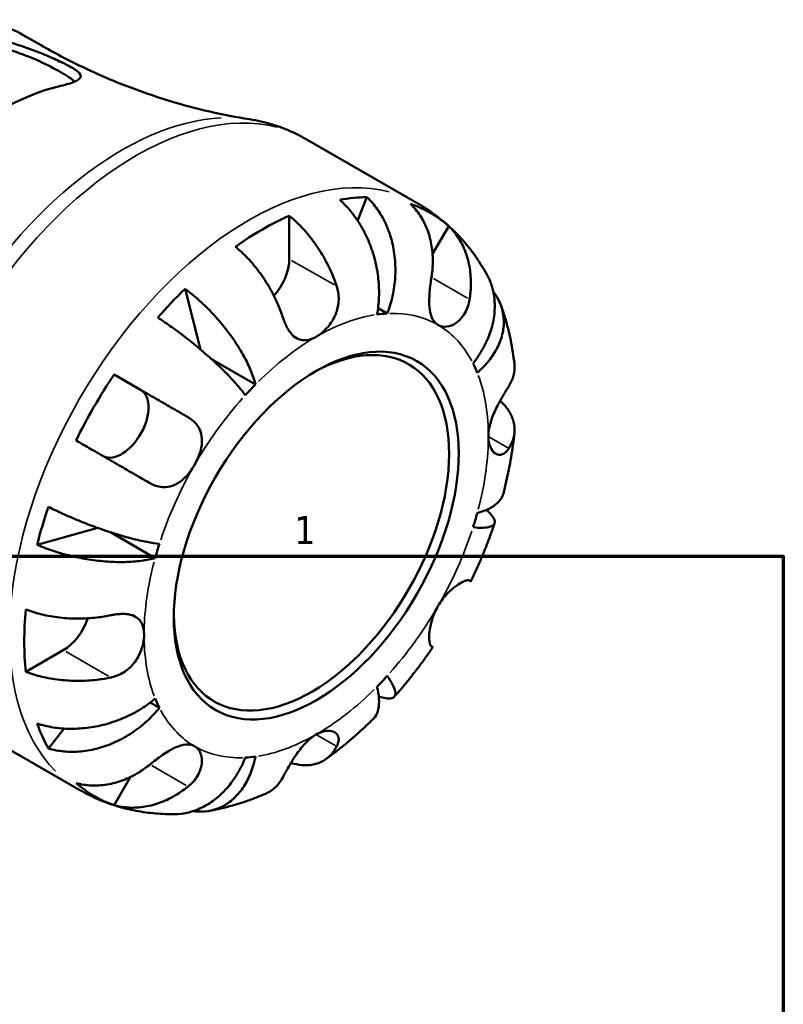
# Model space of a CAD drawing. Header units: inches. Extents: x 0.1 to 36.6, y 0.6 to 29.5.
# Tile 10 of 10: x 30.9 to 33.5, y 19.5 to 22.8. Entities that reach past the tile are written whole.
import ezdxf

# ---------------------------------------------------------------- set-up
doc = ezdxf.new("R2010")
doc.units = ezdxf.units.IN
doc.header["$MEASUREMENT"] = 0
for name, color, linetype, lineweight in [('Border (ANSI)', 7, 'Continuous', 70), ('Visible (ANSI)', 7, 'Continuous', 50), ('Visible Narrow (ANSI)', 7, 'Continuous', 35)]:
    doc.layers.add(name, color=color, linetype=linetype, lineweight=lineweight)
doc.styles.add('Note Text (ANSI)', font='tahoma.ttf')

# ---------------------------------------------------------------- blocks, each defined once
blk = doc.blocks.new('Borders Default Border')
at = {"layer": 'Border (ANSI)', "flags": 128}
blk.add_lwpolyline([(0.5, 1), (0.5, 21), (33.5, 21), (33.5, 1), (0.5, 1)], dxfattribs=at)
at = {"layer": 'Border (ANSI)', "color": 5, "true_color": 0x0000ff, "insert": (31.8537, 21.04), "char_height": 0.0945, "attachment_point": 7, "style": 'Note Text (ANSI)'}
blk.add_mtext('1', dxfattribs=at)

msp = doc.modelspace()

# ---------------------------------------------------------------- linework, layer by layer
at = {"layer": 'Visible (ANSI)'}
for p, q in [((30.9414, 22.755), (30.9991, 22.7218)), ((31.8914, 22.4053), (32.2698, 22.1874)), ((32.0982, 22.2086), (32.067, 22.1295)), ((31.8369, 22.1463), (31.8369, 22.0003)), ((32.3735, 22.1115), (32.3192, 22.0174)), ((31.4859, 21.8999), (31.5384, 21.6954)), ((32.1663, 21.8168), (32.1356, 21.8345)), ((31.7231, 21.578), (31.5754, 21.663)), ((31.2472, 21.6112), (31.3365, 21.5594)), ((31.1927, 21.0944), (30.9882, 21.0378)), ((31.3855, 20.9932), (31.2345, 21.0801)), ((31.0762, 20.6826), (30.9499, 20.6099)), ((31.3997, 20.4889), (31.3688, 20.5066)), ((30.7536, 20.4295), (31.132, 20.2116)), ((31.0794, 20.4187), (31.0261, 20.3518)), ((31.302, 20.2557), (31.2472, 20.1608))]:
    msp.add_line(p, q, dxfattribs=at)
for centre, major_axis, start_param, end_param in [((30.8637, 21.6816), (-0.5001, -0.8685), 3.633138, 4.216976), ((31.7462, 21.1734), (0.5657, 0.9823), 0.328863, 0.452668), ((31.7462, 21.1734), (0.5657, 0.9823), 6.167871, 6.394632), ((31.7462, 21.1734), (0.5657, 0.9823), 0.670084, 0.896845), ((31.7462, 21.9481), (-0.064, -0.1111), 1.2298, 2.354261), ((31.7462, 21.1734), (0.5657, 0.9823), 1.114261, 1.238066), ((31.9276, 21.0689), (0.4089, 0.7101), 0.35876, 0.422771), ((31.9115, 21.0782), (0.3271, 0.5681), 2.371437, 7.053341), ((31.9276, 21.0689), (0.4089, 0.7101), 5.856547, 5.920558), ((31.7462, 21.1734), (0.5657, 0.9823), 1.455482, 1.682243), ((31.2724, 21.4483), (0.064, 0.1111), 3.206033, 6.281252), ((31.9276, 21.0689), (-0.4089, -0.7101), 4.285751, 4.349762), ((31.7462, 21.1734), (0.5657, 0.9823), 1.899659, 2.023464), ((31.9276, 21.0689), (0.4089, 0.7101), 5.071149, 5.13516), ((31.9276, 21.0689), (-0.4089, -0.7101), 5.071149, 5.13516), ((31.7462, 21.1734), (0.5657, 0.9823), 2.24088, 2.467641), ((31.0762, 20.7875), (-0.064, -0.1111), 0.783464, 1.915229), ((31.9276, 21.0689), (0.4089, 0.7101), 4.285751, 4.349762), ((31.9276, 21.0689), (-0.4089, -0.7101), 5.856547, 5.920558), ((31.7462, 21.1734), (-0.5657, -0.9823), 5.82665, 5.950455), ((31.9276, 21.0689), (-0.4089, -0.7101), 0.35876, 0.422771), ((31.7462, 21.1734), (-0.5657, -0.9823), 6.167871, 6.394632)]:
    msp.add_ellipse(centre, major_axis=major_axis, ratio=0.578093, start_param=start_param, end_param=end_param, dxfattribs=at)
msp.add_ellipse((31.9276, 21.0689), major_axis=(0.3385, 0.5878), ratio=0.578093, dxfattribs=at)
for points, knots in [([(30.9414, 22.755), (30.8895, 22.7849), (30.8301, 22.8013), (30.7009, 22.8066), (30.6308, 22.7942), (30.4853, 22.7413), (30.4098, 22.6992), (30.263, 22.59), (30.1917, 22.5226), (30.0609, 22.37), (30.0013, 22.2848), (29.8994, 22.1051), (29.8571, 22.0106), (29.7939, 21.8213), (29.773, 21.7265), (29.7553, 21.5455), (29.7586, 21.4594), (29.7902, 21.305), (29.8184, 21.2366), (29.8904, 21.1372), (29.9294, 21.1014), (29.9743, 21.0756)], [5.499721, 5.499721, 5.499721, 5.499721, 5.792936, 5.792936, 6.101946, 6.101946, 6.42768, 6.42768, 6.755542, 6.755542, 7.0821, 7.0821, 7.408096, 7.408096, 7.734733, 7.734733, 8.062654, 8.062654, 8.387773, 8.387773, 8.641314, 8.641314, 8.641314, 8.641314]), ([(30.7431, 22.7423), (30.7501, 22.7438), (30.7575, 22.7449), (30.7876, 22.7476), (30.8127, 22.7463), (30.8696, 22.7373), (30.9019, 22.7289), (30.9588, 22.7103), (30.9835, 22.701), (31.0252, 22.6839), (31.0425, 22.6763), (31.0739, 22.6617), (31.0875, 22.655), (31.1133, 22.6407), (31.1235, 22.6338), (31.1365, 22.6199), (31.1366, 22.6134), (31.1239, 22.6016), (31.1121, 22.5962), (31.0867, 22.5884), (31.0777, 22.586), (31.0676, 22.5837)], [-2.044503, -2.044503, -2.044503, -2.044503, -1.965378, -1.965378, -1.738847, -1.738847, -1.480074, -1.480074, -1.279654, -1.279654, -1.12067, -1.12067, -0.957995, -0.957995, -0.744074, -0.744074, -0.472082, -0.472082, -0.221724, -0.221724, -0.107885, -0.107885, -0.107885, -0.107885]), ([(30.7431, 22.7197), (30.7644, 22.724), (30.791, 22.7246), (30.8489, 22.7174), (30.8801, 22.7098), (30.9367, 22.6915), (30.9662, 22.68), (31.0213, 22.6551), (31.047, 22.6418), (31.087, 22.6188), (31.1036, 22.6079), (31.115, 22.5982)], [0.888897, 0.888897, 0.888897, 0.888897, 1.129431, 1.129431, 1.369964, 1.369964, 1.591486, 1.591486, 1.813008, 1.813008, 2.021803, 2.021803, 2.021803, 2.021803]), ([(30.9991, 22.7218), (31.0454, 22.6951), (31.0928, 22.6702), (31.1884, 22.6244), (31.2367, 22.6035), (31.3331, 22.5659), (31.3813, 22.5492), (31.4763, 22.52), (31.5233, 22.5075), (31.6149, 22.4865), (31.6596, 22.478), (31.7028, 22.4712)], [5.4997209, 5.4997209, 5.4997209, 5.4997209, 5.5435092, 5.5435092, 5.5872975, 5.5872975, 5.6310858, 5.6310858, 5.6748742, 5.6748742, 5.7186625, 5.7186625, 5.7186625, 5.7186625]), ([(31.8914, 22.4053), (31.8798, 22.412), (31.8678, 22.4183), (31.8436, 22.4299), (31.8313, 22.4352), (31.8062, 22.445), (31.7936, 22.4494), (31.768, 22.4572), (31.755, 22.4607), (31.729, 22.4667), (31.7159, 22.4692), (31.7028, 22.4712)], [5.4997209, 5.4997209, 5.4997209, 5.4997209, 5.5435092, 5.5435092, 5.5872975, 5.5872975, 5.6310858, 5.6310858, 5.6748742, 5.6748742, 5.7186625, 5.7186625, 5.7186625, 5.7186625]), ([(32.1321, 21.8135), (32.1356, 21.8313), (32.1381, 21.8515), (32.1396, 21.893), (32.1387, 21.9143), (32.1345, 21.9533), (32.1308, 21.9746), (32.1202, 22.0165), (32.1133, 22.0372), (32.0985, 22.0736), (32.0892, 22.0928), (32.0681, 22.1289), (32.0563, 22.1457), (32.0334, 22.1738), (32.0204, 22.1876), (32.0066, 22.1997)], [3.631383, 3.631383, 3.631383, 3.631383, 3.783147, 3.783147, 3.93491, 3.93491, 4.086099, 4.086099, 4.237288, 4.237288, 4.388092, 4.388092, 4.538896, 4.538896, 4.685545, 4.685545, 4.685545, 4.685545]), ([(32.0982, 22.2086), (32.1112, 22.1964), (32.1231, 22.1825), (32.1433, 22.1542), (32.1532, 22.1371), (32.17, 22.1007), (32.1767, 22.0812), (32.1865, 22.0443), (32.1903, 22.0233), (32.1944, 21.9808), (32.1946, 21.9591), (32.1921, 21.9194), (32.1892, 21.8978), (32.1799, 21.8555), (32.1735, 21.8349), (32.1663, 21.8168)], [0.154497, 0.154497, 0.154497, 0.154497, 0.301146, 0.301146, 0.45195, 0.45195, 0.602754, 0.602754, 0.753943, 0.753943, 0.905132, 0.905132, 1.056895, 1.056895, 1.208659, 1.208659, 1.208659, 1.208659]), ([(32.3156, 21.9393), (32.318, 21.9542), (32.3195, 21.9698), (32.3204, 22.0058), (32.319, 22.0261), (32.3132, 22.0618), (32.3084, 22.0807), (32.2951, 22.1161), (32.2866, 22.1327), (32.2686, 22.1603), (32.2576, 22.1739), (32.2452, 22.1859)], [3.990271, 3.990271, 3.990271, 3.990271, 4.1043276, 4.1043276, 4.2560115, 4.2560115, 4.4068722, 4.4068722, 4.557733, 4.557733, 4.7039709, 4.7039709, 4.7039709, 4.7039709]), ([(32.5021, 21.9484), (32.4915, 21.9674), (32.4799, 21.9861), (32.4547, 22.0225), (32.4411, 22.0402), (32.4119, 22.0742), (32.3963, 22.0905), (32.3631, 22.1215), (32.3456, 22.1361), (32.3088, 22.1633), (32.2897, 22.1759), (32.2698, 22.1874)], [5.1653618, 5.1653618, 5.1653618, 5.1653618, 5.2322336, 5.2322336, 5.2991054, 5.2991054, 5.3659772, 5.3659772, 5.432849, 5.432849, 5.4997209, 5.4997209, 5.4997209, 5.4997209]), ([(31.8369, 22.1463), (31.8514, 22.1346), (31.8656, 22.1212), (31.891, 22.0943), (31.9046, 22.0782), (31.93, 22.044), (31.9417, 22.0258), (31.9615, 21.9914), (31.9714, 21.972), (31.9863, 21.9375), (31.9919, 21.9226), (31.9966, 21.9084)], [0.1545017, 0.1545017, 0.1545017, 0.1545017, 0.3007396, 0.3007396, 0.4516004, 0.4516004, 0.6024612, 0.6024612, 0.754145, 0.754145, 0.8682016, 0.8682016, 0.8682016, 0.8682016]), ([(32.3735, 22.1115), (32.3859, 22.0995), (32.3969, 22.0859), (32.4148, 22.0583), (32.4234, 22.0417), (32.4367, 22.0063), (32.4415, 21.9874), (32.4472, 21.9516), (32.4487, 21.9314), (32.4477, 21.8954), (32.4462, 21.8798), (32.4438, 21.8649)], [0.1545017, 0.1545017, 0.1545017, 0.1545017, 0.3007396, 0.3007396, 0.4516004, 0.4516004, 0.6024612, 0.6024612, 0.754145, 0.754145, 0.8682016, 0.8682016, 0.8682016, 0.8682016]), ([(31.8152, 21.8039), (31.8105, 21.8181), (31.8049, 21.8331), (31.79, 21.8675), (31.7802, 21.887), (31.7604, 21.9214), (31.7486, 21.9395), (31.7232, 21.9738), (31.7097, 21.9899), (31.6842, 22.0168), (31.67, 22.0301), (31.6555, 22.0419)], [3.990271, 3.990271, 3.990271, 3.990271, 4.1043276, 4.1043276, 4.2560115, 4.2560115, 4.4068722, 4.4068722, 4.557733, 4.557733, 4.7039709, 4.7039709, 4.7039709, 4.7039709]), ([(32.3373, 21.7785), (32.3325, 21.7813), (32.3283, 21.785), (32.3208, 21.7944), (32.3177, 21.8002), (32.3118, 21.816), (32.3098, 21.8266), (32.3078, 21.8498), (32.3078, 21.8621), (32.3089, 21.8839), (32.3096, 21.893), (32.3115, 21.9111), (32.3127, 21.9199), (32.3145, 21.9322), (32.315, 21.9358), (32.3156, 21.9393)], [0, 0, 0, 0, 0.0727176, 0.0727176, 0.1504294, 0.1504294, 0.2566741, 0.2566741, 0.3574985, 0.3574985, 0.4278256, 0.4278256, 0.4958936, 0.4958936, 0.523971, 0.523971, 0.523971, 0.523971]), ([(32.4555, 21.649), (32.4677, 21.6642), (32.4795, 21.6817), (32.4995, 21.7177), (32.5076, 21.7363), (32.5193, 21.7707), (32.5239, 21.7895), (32.5289, 21.8269), (32.5292, 21.8454), (32.5265, 21.8782), (32.5232, 21.8957), (32.5137, 21.925), (32.5082, 21.9373), (32.5021, 21.9484)], [3.6313834, 3.6313834, 3.6313834, 3.6313834, 3.7831468, 3.7831468, 3.9349102, 3.9349102, 4.0860993, 4.0860993, 4.2372883, 4.2372883, 4.3880921, 4.3880921, 4.5056183, 4.5056183, 4.5056183, 4.5056183]), ([(31.4859, 21.8999), (31.5012, 21.8886), (31.5165, 21.8761), (31.5446, 21.8511), (31.56, 21.8363), (31.5896, 21.8052), (31.6039, 21.7888), (31.6286, 21.758), (31.6414, 21.7408), (31.6648, 21.7062), (31.6753, 21.6888), (31.6926, 21.6573), (31.7008, 21.6403), (31.7144, 21.6075), (31.7196, 21.5917), (31.7231, 21.578)], [0.154497, 0.154497, 0.154497, 0.154497, 0.301146, 0.301146, 0.45195, 0.45195, 0.602754, 0.602754, 0.753943, 0.753943, 0.905132, 0.905132, 1.056895, 1.056895, 1.208659, 1.208659, 1.208659, 1.208659]), ([(31.9966, 21.9084), (31.9987, 21.902), (32.0003, 21.8955), (32.0025, 21.8826), (32.0031, 21.8763), (32.0034, 21.8619), (32.0029, 21.8539), (31.9994, 21.8319), (31.995, 21.8182), (31.9817, 21.7911), (31.9726, 21.7782), (31.9515, 21.7553), (31.9396, 21.7457), (31.9276, 21.7388)], [-0.5276534, -0.5276534, -0.5276534, -0.5276534, -0.474105, -0.474105, -0.4238883, -0.4238883, -0.3615587, -0.3615587, -0.2513717, -0.2513717, -0.1293356, -0.1293356, 0, 0, 0, 0]), ([(32.4438, 21.8649), (32.4432, 21.8608), (32.4424, 21.8567), (32.4394, 21.8444), (32.4367, 21.8365), (32.43, 21.8213), (32.4258, 21.814), (32.4144, 21.7983), (32.4066, 21.7908), (32.388, 21.7781), (32.3772, 21.774), (32.3559, 21.7716), (32.3458, 21.7736), (32.3373, 21.7785)], [-0.5247, -0.5247, -0.5247, -0.5247, -0.4918187, -0.4918187, -0.4242098, -0.4242098, -0.3529175, -0.3529175, -0.2525465, -0.2525465, -0.1292355, -0.1292355, 0, 0, 0, 0]), ([(32.5238, 21.8897), (32.5273, 21.8853), (32.5305, 21.8808), (32.5411, 21.8644), (32.5477, 21.8505), (32.5567, 21.8215), (32.5589, 21.8064), (32.5595, 21.7782), (32.5579, 21.7625), (32.5502, 21.7312), (32.5442, 21.7156), (32.5297, 21.6874), (32.52, 21.6722), (32.4969, 21.6433), (32.4833, 21.6295), (32.4697, 21.6175)], [0.2455671, 0.2455671, 0.2455671, 0.2455671, 0.3011464, 0.3011464, 0.4519501, 0.4519501, 0.6027539, 0.6027539, 0.7539429, 0.7539429, 0.905132, 0.905132, 1.0568954, 1.0568954, 1.2086588, 1.2086588, 1.2086588, 1.2086588]), ([(32.5947, 21.6474), (32.5932, 21.6607), (32.5914, 21.6739), (32.5873, 21.7004), (32.5849, 21.7135), (32.5796, 21.7398), (32.5767, 21.7529), (32.5701, 21.779), (32.5665, 21.792), (32.5586, 21.8178), (32.5544, 21.8307), (32.5497, 21.8434)], [4.8335561, 4.8335561, 4.8335561, 4.8335561, 4.8760735, 4.8760735, 4.9185909, 4.9185909, 4.9611082, 4.9611082, 5.0036256, 5.0036256, 5.046143, 5.046143, 5.046143, 5.046143]), ([(31.6889, 21.5418), (31.6817, 21.5517), (31.6725, 21.5634), (31.6513, 21.588), (31.6392, 21.601), (31.6153, 21.6255), (31.6012, 21.6392), (31.5713, 21.6669), (31.5555, 21.6809), (31.5256, 21.7062), (31.5088, 21.72), (31.4749, 21.7465), (31.4577, 21.7594), (31.4268, 21.7815), (31.4103, 21.7928), (31.3943, 21.8033)], [3.631383, 3.631383, 3.631383, 3.631383, 3.783147, 3.783147, 3.93491, 3.93491, 4.086099, 4.086099, 4.237288, 4.237288, 4.388092, 4.388092, 4.538896, 4.538896, 4.685545, 4.685545, 4.685545, 4.685545]), ([(31.9276, 21.7388), (31.919, 21.7339), (31.9105, 21.7304), (31.8929, 21.7262), (31.8839, 21.7261), (31.8673, 21.7301), (31.8597, 21.734), (31.8466, 21.7451), (31.841, 21.7516), (31.8326, 21.7643), (31.8295, 21.7697), (31.8242, 21.7806), (31.8218, 21.786), (31.818, 21.7957), (31.8166, 21.7998), (31.8152, 21.8039)], [0, 0, 0, 0, 0.092316, 0.092316, 0.1969275, 0.1969275, 0.2967982, 0.2967982, 0.3837033, 0.3837033, 0.4382012, 0.4382012, 0.487457, 0.487457, 0.5217406, 0.5217406, 0.5217406, 0.5217406]), ([(32.576, 21.5721), (32.5813, 21.5806), (32.5858, 21.5896), (32.5933, 21.6111), (32.5953, 21.6236), (32.5953, 21.6391), (32.5951, 21.6432), (32.5946, 21.6474)], [3.990271, 3.990271, 3.990271, 3.990271, 4.1043276, 4.1043276, 4.2560115, 4.2560115, 4.308757, 4.308757, 4.308757, 4.308757]), ([(31.2472, 21.6112), (31.2638, 21.6017), (31.2811, 21.5917), (31.3141, 21.5727), (31.3327, 21.5619), (31.3701, 21.5403), (31.3888, 21.5295), (31.4227, 21.5099), (31.441, 21.4994), (31.4717, 21.4816), (31.4845, 21.4742), (31.4962, 21.4674)], [0.1545017, 0.1545017, 0.1545017, 0.1545017, 0.3007396, 0.3007396, 0.4516004, 0.4516004, 0.6024612, 0.6024612, 0.754145, 0.754145, 0.8682016, 0.8682016, 0.8682016, 0.8682016]), ([(32.507, 21.4026), (32.507, 21.4115), (32.508, 21.421), (32.512, 21.4416), (32.5153, 21.4527), (32.5248, 21.4792), (32.5318, 21.4943), (32.5442, 21.5184), (32.5493, 21.5275), (32.5579, 21.5425), (32.5615, 21.5485), (32.5684, 21.56), (32.5717, 21.5653), (32.5751, 21.5708), (32.5756, 21.5715), (32.576, 21.5721)], [-2.2624521, -2.2624521, -2.2624521, -2.2624521, -2.1788932, -2.1788932, -2.0870705, -2.0870705, -1.9601211, -1.9601211, -1.8755047, -1.8755047, -1.811327, -1.811327, -1.7448754, -1.7448754, -1.7354217, -1.7354217, -1.7354217, -1.7354217]), ([(32.547, 21.5232), (32.5566, 21.5143), (32.5647, 21.505), (32.5787, 21.4856), (32.5851, 21.4736), (32.5935, 21.4492), (32.5954, 21.4368), (32.5953, 21.4139), (32.5933, 21.4014), (32.5858, 21.3799), (32.5813, 21.3709), (32.576, 21.3624)], [0.1732894, 0.1732894, 0.1732894, 0.1732894, 0.3007396, 0.3007396, 0.4516004, 0.4516004, 0.6024612, 0.6024612, 0.754145, 0.754145, 0.8682016, 0.8682016, 0.8682016, 0.8682016]), ([(31.4962, 21.4674), (31.4994, 21.4656), (31.5026, 21.4636), (31.5117, 21.457), (31.5172, 21.452), (31.5271, 21.4407), (31.5313, 21.4343), (31.5391, 21.4176), (31.5418, 21.407), (31.5436, 21.3818), (31.5417, 21.3672), (31.5331, 21.3368), (31.5264, 21.3214), (31.5179, 21.3067)], [-0.5247, -0.5247, -0.5247, -0.5247, -0.4918187, -0.4918187, -0.4242098, -0.4242098, -0.3529175, -0.3529175, -0.2525465, -0.2525465, -0.1292355, -0.1292355, 0, 0, 0, 0]), ([(32.576, 21.3624), (32.5742, 21.3597), (32.5724, 21.3571), (32.5673, 21.3511), (32.564, 21.3481), (32.5566, 21.3434), (32.5526, 21.3419), (32.5424, 21.3405), (32.5363, 21.3419), (32.5239, 21.3496), (32.518, 21.3568), (32.5094, 21.3764), (32.507, 21.3887), (32.507, 21.4026)], [-0.5211875, -0.5211875, -0.5211875, -0.5211875, -0.4827149, -0.4827149, -0.4207878, -0.4207878, -0.3526592, -0.3526592, -0.2514043, -0.2514043, -0.1290367, -0.1290367, 0, 0, 0, 0]), ([(32.5575, 21.2102), (32.561, 21.2238), (32.5643, 21.2374), (32.5706, 21.2647), (32.5735, 21.2783), (32.5789, 21.3056), (32.5814, 21.3193), (32.586, 21.3466), (32.5881, 21.3603), (32.5918, 21.3876), (32.5934, 21.4013), (32.5948, 21.4149)], [4.3726891, 4.3726891, 4.3726891, 4.3726891, 4.415744, 4.415744, 4.458799, 4.458799, 4.5018539, 4.5018539, 4.5449089, 4.5449089, 4.5879639, 4.5879639, 4.5879639, 4.5879639]), ([(31.368, 21.2453), (31.3562, 21.2521), (31.3435, 21.2595), (31.3127, 21.2773), (31.2945, 21.2878), (31.2606, 21.3074), (31.2419, 21.3182), (31.2045, 21.3398), (31.1858, 21.3505), (31.1529, 21.3695), (31.1356, 21.3795), (31.119, 21.3891)], [3.990271, 3.990271, 3.990271, 3.990271, 4.1043276, 4.1043276, 4.2560115, 4.2560115, 4.4068722, 4.4068722, 4.557733, 4.557733, 4.7039709, 4.7039709, 4.7039709, 4.7039709]), ([(31.5179, 21.3067), (31.5131, 21.2984), (31.5078, 21.2905), (31.496, 21.2751), (31.4894, 21.2678), (31.4728, 21.2524), (31.4626, 21.2452), (31.4415, 21.2354), (31.4309, 21.2326), (31.4126, 21.2315), (31.4051, 21.2321), (31.3904, 21.2352), (31.3833, 21.2376), (31.3735, 21.2422), (31.3707, 21.2437), (31.368, 21.2453)], [0, 0, 0, 0, 0.0727176, 0.0727176, 0.1504294, 0.1504294, 0.2566741, 0.2566741, 0.3574985, 0.3574985, 0.4278256, 0.4278256, 0.4958936, 0.4958936, 0.523971, 0.523971, 0.523971, 0.523971]), ([(32.4697, 21.1447), (32.4833, 21.1485), (32.4969, 21.1534), (32.52, 21.1649), (32.5297, 21.1715), (32.5442, 21.1846), (32.5502, 21.1924), (32.5555, 21.2038), (32.5566, 21.207), (32.5575, 21.2102)], [3.6313834, 3.6313834, 3.6313834, 3.6313834, 3.7831468, 3.7831468, 3.9349102, 3.9349102, 4.0860993, 4.0860993, 4.142802, 4.142802, 4.142802, 4.142802]), ([(31.0261, 21.1656), (31.0432, 21.157), (31.0613, 21.1484), (31.0959, 21.1327), (31.1156, 21.1243), (31.1556, 21.1081), (31.1759, 21.1005), (31.2127, 21.0873), (31.2328, 21.0805), (31.2717, 21.0684), (31.2906, 21.0631), (31.3237, 21.0546), (31.341, 21.0506), (31.3729, 21.0444), (31.3875, 21.0422), (31.3997, 21.0409)], [0.154497, 0.154497, 0.154497, 0.154497, 0.301146, 0.301146, 0.45195, 0.45195, 0.602754, 0.602754, 0.753943, 0.753943, 0.905132, 0.905132, 1.056895, 1.056895, 1.208659, 1.208659, 1.208659, 1.208659]), ([(32.5004, 21.1554), (32.5072, 21.1494), (32.5133, 21.1434), (32.5232, 21.1313), (32.5265, 21.1254), (32.5292, 21.1158), (32.5289, 21.1112), (32.5239, 21.1037), (32.5193, 21.1009), (32.5076, 21.097), (32.4995, 21.0957), (32.4795, 21.095), (32.4677, 21.0956), (32.4555, 21.0969)], [0.3235223, 0.3235223, 0.3235223, 0.3235223, 0.4519501, 0.4519501, 0.6027539, 0.6027539, 0.7539429, 0.7539429, 0.905132, 0.905132, 1.0568954, 1.0568954, 1.2086588, 1.2086588, 1.2086588, 1.2086588]), ([(32.4483, 20.9149), (32.4544, 20.9276), (32.4604, 20.9405), (32.4721, 20.9663), (32.4778, 20.9792), (32.4887, 21.0053), (32.4941, 21.0184), (32.5044, 21.0446), (32.5093, 21.0577), (32.5189, 21.0842), (32.5235, 21.0974), (32.5279, 21.1107)], [4.0548545, 4.0548545, 4.0548545, 4.0548545, 4.0973136, 4.0973136, 4.1397726, 4.1397726, 4.1822317, 4.1822317, 4.2246908, 4.2246908, 4.2671498, 4.2671498, 4.2671498, 4.2671498]), ([(31.3855, 20.9932), (31.3718, 20.9894), (31.3556, 20.9861), (31.3204, 20.9814), (31.3016, 20.9801), (31.2657, 20.9793), (31.2454, 20.9798), (31.2037, 20.9827), (31.1824, 20.9852), (31.1434, 20.9913), (31.1221, 20.9955), (31.0803, 21.0055), (31.0599, 21.0114), (31.0241, 21.0233), (31.0056, 21.0302), (30.9882, 21.0378)], [3.631383, 3.631383, 3.631383, 3.631383, 3.783147, 3.783147, 3.93491, 3.93491, 4.086099, 4.086099, 4.237288, 4.237288, 4.388092, 4.388092, 4.538896, 4.538896, 4.685545, 4.685545, 4.685545, 4.685545]), ([(32.3373, 20.8312), (32.3421, 20.8394), (32.3474, 20.8474), (32.3591, 20.8628), (32.3656, 20.8702), (32.3814, 20.886), (32.3907, 20.8937), (32.4078, 20.9059), (32.4155, 20.9103), (32.4267, 20.9155), (32.4307, 20.9169), (32.4373, 20.9185), (32.4399, 20.9186), (32.4426, 20.9181), (32.4433, 20.9178), (32.4438, 20.9175)], [0, 0, 0, 0, 0.0727176, 0.0727176, 0.1504294, 0.1504294, 0.2566741, 0.2566741, 0.3574985, 0.3574985, 0.4278256, 0.4278256, 0.4958936, 0.4958936, 0.523971, 0.523971, 0.523971, 0.523971]), ([(32.4438, 20.9175), (32.4462, 20.9161), (32.4477, 20.9152), (32.4487, 20.9146), (32.4472, 20.9154), (32.4438, 20.9173), (32.4431, 20.9177), (32.4424, 20.9181)], [3.990271, 3.990271, 3.990271, 3.990271, 4.1043276, 4.1043276, 4.2560115, 4.2560115, 4.2856587, 4.2856587, 4.2856587, 4.2856587]), ([(32.3156, 20.6954), (32.3149, 20.6958), (32.3143, 20.6964), (32.3124, 20.6987), (32.3113, 20.7012), (32.3095, 20.7079), (32.3087, 20.7123), (32.3077, 20.725), (32.3078, 20.734), (32.3102, 20.7569), (32.3129, 20.771), (32.3221, 20.8009), (32.3288, 20.8165), (32.3373, 20.8312)], [-0.5247, -0.5247, -0.5247, -0.5247, -0.4918187, -0.4918187, -0.4242098, -0.4242098, -0.3529175, -0.3529175, -0.2525465, -0.2525465, -0.1292355, -0.1292355, 0, 0, 0, 0]), ([(30.9499, 20.8196), (30.9673, 20.813), (30.986, 20.8074), (31.022, 20.7988), (31.0427, 20.7951), (31.0851, 20.7903), (31.1067, 20.7892), (31.1464, 20.7893), (31.1682, 20.7904), (31.2054, 20.7948), (31.2212, 20.7973), (31.2358, 20.8004)], [0.1545017, 0.1545017, 0.1545017, 0.1545017, 0.3007396, 0.3007396, 0.4516004, 0.4516004, 0.6024612, 0.6024612, 0.754145, 0.754145, 0.8682016, 0.8682016, 0.8682016, 0.8682016]), ([(31.2358, 20.8004), (31.2406, 20.8014), (31.2454, 20.8023), (31.2577, 20.8041), (31.2651, 20.8047), (31.28, 20.8052), (31.2874, 20.8048), (31.3044, 20.8022), (31.3133, 20.7991), (31.3298, 20.7891), (31.3365, 20.7814), (31.3459, 20.7614), (31.3482, 20.7491), (31.3482, 20.7353)], [-0.5211875, -0.5211875, -0.5211875, -0.5211875, -0.4827149, -0.4827149, -0.4207878, -0.4207878, -0.3526592, -0.3526592, -0.2514043, -0.2514043, -0.1290367, -0.1290367, 0, 0, 0, 0]), ([(31.3482, 20.7353), (31.3482, 20.7263), (31.3472, 20.7168), (31.343, 20.6963), (31.3396, 20.6853), (31.3285, 20.6597), (31.3198, 20.6456), (31.3015, 20.6249), (31.2933, 20.6176), (31.2775, 20.6068), (31.2704, 20.6027), (31.2552, 20.596), (31.2473, 20.5934), (31.2381, 20.5912), (31.237, 20.5909), (31.2358, 20.5907)], [-2.2624521, -2.2624521, -2.2624521, -2.2624521, -2.1788932, -2.1788932, -2.0870705, -2.0870705, -1.9601211, -1.9601211, -1.8755047, -1.8755047, -1.811327, -1.811327, -1.7448754, -1.7448754, -1.7354217, -1.7354217, -1.7354217, -1.7354217]), ([(32.1903, 20.5259), (32.1996, 20.5363), (32.2087, 20.5469), (32.2268, 20.5684), (32.2357, 20.5793), (32.2533, 20.6013), (32.262, 20.6125), (32.279, 20.635), (32.2874, 20.6464), (32.3039, 20.6694), (32.312, 20.681), (32.32, 20.6927)], [3.5868463, 3.5868463, 3.5868463, 3.5868463, 3.629304, 3.629304, 3.6717617, 3.6717617, 3.7142195, 3.7142195, 3.7566772, 3.7566772, 3.799135, 3.799135, 3.799135, 3.799135]), ([(32.32, 20.6927), (32.32, 20.6927), (32.32, 20.6928), (32.3195, 20.6931), (32.318, 20.694), (32.3156, 20.6954)], [0.7317058, 0.7317058, 0.7317058, 0.7317058, 0.754145, 0.754145, 0.8682016, 0.8682016, 0.8682016, 0.8682016]), ([(31.2358, 20.5907), (31.2212, 20.5876), (31.2054, 20.5851), (31.1682, 20.5807), (31.1464, 20.5796), (31.1067, 20.5795), (31.0851, 20.5806), (31.0427, 20.5854), (31.022, 20.5891), (30.986, 20.5977), (30.9673, 20.6033), (30.9499, 20.6099)], [3.990271, 3.990271, 3.990271, 3.990271, 4.1043276, 4.1043276, 4.2560115, 4.2560115, 4.4068722, 4.4068722, 4.557733, 4.557733, 4.7039709, 4.7039709, 4.7039709, 4.7039709]), ([(32.1663, 20.596), (32.1735, 20.5861), (32.1799, 20.5761), (32.1892, 20.5583), (32.1921, 20.5506), (32.1946, 20.5385), (32.1944, 20.533), (32.1903, 20.5248), (32.1865, 20.5222), (32.1767, 20.5196), (32.17, 20.5195), (32.1546, 20.5219), (32.1466, 20.524), (32.1382, 20.5268)], [3.6313834, 3.6313834, 3.6313834, 3.6313834, 3.7831468, 3.7831468, 3.9349102, 3.9349102, 4.0860993, 4.0860993, 4.2372883, 4.2372883, 4.3880921, 4.3880921, 4.513405, 4.513405, 4.513405, 4.513405]), ([(32.1188, 20.4506), (32.1213, 20.4529), (32.1235, 20.4555), (32.1308, 20.4659), (32.1345, 20.4751), (32.1387, 20.4943), (32.1396, 20.506), (32.1381, 20.532), (32.1356, 20.5462), (32.1321, 20.5599)], [0.6965572, 0.6965572, 0.6965572, 0.6965572, 0.7539429, 0.7539429, 0.905132, 0.905132, 1.0568954, 1.0568954, 1.2086588, 1.2086588, 1.2086588, 1.2086588]), ([(30.9882, 20.4358), (31.0056, 20.43), (31.0241, 20.4256), (31.0599, 20.4199), (31.0803, 20.4181), (31.1221, 20.4179), (31.1434, 20.4194), (31.1824, 20.4248), (31.2037, 20.4292), (31.2454, 20.441), (31.2657, 20.4484), (31.3016, 20.4642), (31.3204, 20.4741), (31.3556, 20.4962), (31.3718, 20.5084), (31.3855, 20.5203)], [0.154497, 0.154497, 0.154497, 0.154497, 0.301146, 0.301146, 0.45195, 0.45195, 0.602754, 0.602754, 0.753943, 0.753943, 0.905132, 0.905132, 1.056895, 1.056895, 1.208659, 1.208659, 1.208659, 1.208659]), ([(31.3997, 20.4889), (31.3875, 20.4736), (31.3729, 20.4578), (31.341, 20.4286), (31.3237, 20.4153), (31.2906, 20.3933), (31.2717, 20.3826), (31.2328, 20.3648), (31.2127, 20.3577), (31.1759, 20.3476), (31.1556, 20.3437), (31.1156, 20.34), (31.0959, 20.3401), (31.0613, 20.3433), (31.0432, 20.3466), (31.0261, 20.3518)], [3.631383, 3.631383, 3.631383, 3.631383, 3.783147, 3.783147, 3.93491, 3.93491, 4.086099, 4.086099, 4.237288, 4.237288, 4.388092, 4.388092, 4.538896, 4.538896, 4.685545, 4.685545, 4.685545, 4.685545]), ([(31.9602, 20.316), (31.9713, 20.324), (31.9823, 20.3323), (32.0042, 20.3491), (32.015, 20.3577), (32.0364, 20.3753), (32.047, 20.3843), (32.0679, 20.4026), (32.0782, 20.412), (32.0987, 20.431), (32.1089, 20.4407), (32.1189, 20.4506)], [3.2659741, 3.2659741, 3.2659741, 3.2659741, 3.3090339, 3.3090339, 3.3520937, 3.3520937, 3.3951535, 3.3951535, 3.4382134, 3.4382134, 3.4812732, 3.4812732, 3.4812732, 3.4812732]), ([(31.8152, 20.2545), (31.8167, 20.2574), (31.8184, 20.2605), (31.823, 20.269), (31.8261, 20.2746), (31.8331, 20.2872), (31.8372, 20.2942), (31.8479, 20.3122), (31.855, 20.3233), (31.8719, 20.3474), (31.8819, 20.3599), (31.9038, 20.3825), (31.9156, 20.3921), (31.9276, 20.399)], [-0.5211875, -0.5211875, -0.5211875, -0.5211875, -0.4827149, -0.4827149, -0.4207878, -0.4207878, -0.3526592, -0.3526592, -0.2514043, -0.2514043, -0.1290367, -0.1290367, 0, 0, 0, 0]), ([(31.9276, 20.399), (31.9354, 20.4035), (31.9431, 20.4068), (31.9587, 20.4111), (31.9665, 20.4119), (31.9832, 20.4104), (31.991, 20.4068), (31.9997, 20.3975), (32.0019, 20.3929), (32.0035, 20.3839), (32.0034, 20.3796), (32.0017, 20.3706), (32, 20.3658), (31.9973, 20.3603), (31.9969, 20.3596), (31.9966, 20.3589)], [-2.2624521, -2.2624521, -2.2624521, -2.2624521, -2.1788932, -2.1788932, -2.0870705, -2.0870705, -1.9601211, -1.9601211, -1.8755047, -1.8755047, -1.811327, -1.811327, -1.7448754, -1.7448754, -1.7354217, -1.7354217, -1.7354217, -1.7354217]), ([(31.368, 20.298), (31.3712, 20.3006), (31.3745, 20.3032), (31.3847, 20.3113), (31.3918, 20.3167), (31.4066, 20.3273), (31.4142, 20.3326), (31.4325, 20.3443), (31.443, 20.3502), (31.4657, 20.3606), (31.4774, 20.3642), (31.4994, 20.3662), (31.5094, 20.3642), (31.5179, 20.3593)], [-0.5247, -0.5247, -0.5247, -0.5247, -0.4918187, -0.4918187, -0.4242098, -0.4242098, -0.3529175, -0.3529175, -0.2525465, -0.2525465, -0.1292355, -0.1292355, 0, 0, 0, 0]), ([(31.5179, 20.3593), (31.5227, 20.3565), (31.5269, 20.3529), (31.5343, 20.3435), (31.5374, 20.3378), (31.5424, 20.3224), (31.5435, 20.3123), (31.5415, 20.2914), (31.5386, 20.2808), (31.5304, 20.2631), (31.5262, 20.256), (31.5162, 20.2426), (31.5105, 20.2364), (31.5017, 20.2281), (31.499, 20.2258), (31.4962, 20.2235)], [0, 0, 0, 0, 0.0727176, 0.0727176, 0.1504294, 0.1504294, 0.2566741, 0.2566741, 0.3574985, 0.3574985, 0.4278256, 0.4278256, 0.4958936, 0.4958936, 0.523971, 0.523971, 0.523971, 0.523971]), ([(31.9966, 20.3589), (31.9919, 20.3501), (31.9863, 20.3416), (31.9714, 20.3243), (31.9615, 20.3162), (31.9417, 20.3047), (31.93, 20.3), (31.9046, 20.295), (31.891, 20.2945), (31.8672, 20.2968), (31.855, 20.2992), (31.8425, 20.303)], [3.990271, 3.990271, 3.990271, 3.990271, 4.1043276, 4.1043276, 4.2560115, 4.2560115, 4.4068722, 4.4068722, 4.557733, 4.557733, 4.6852723, 4.6852723, 4.6852723, 4.6852723]), ([(31.4515, 20.1305), (31.4645, 20.1307), (31.4782, 20.1322), (31.5088, 20.1387), (31.5256, 20.1446), (31.5555, 20.1588), (31.5713, 20.1684), (31.6012, 20.1914), (31.6153, 20.2049), (31.6392, 20.2322), (31.6513, 20.2485), (31.6725, 20.2839), (31.6817, 20.3029), (31.6889, 20.3211)], [0.331035, 0.331035, 0.331035, 0.331035, 0.4519501, 0.4519501, 0.6027539, 0.6027539, 0.7539429, 0.7539429, 0.905132, 0.905132, 1.0568954, 1.0568954, 1.2086588, 1.2086588, 1.2086588, 1.2086588]), ([(31.7231, 20.3244), (31.7196, 20.3066), (31.7144, 20.288), (31.7008, 20.2533), (31.6926, 20.2373), (31.6753, 20.2107), (31.6648, 20.1976), (31.6414, 20.1752), (31.6286, 20.1659), (31.6039, 20.1522), (31.5896, 20.1466), (31.56, 20.1397), (31.5446, 20.1385), (31.5249, 20.1395), (31.5191, 20.14), (31.5132, 20.1409)], [3.6313834, 3.6313834, 3.6313834, 3.6313834, 3.7831468, 3.7831468, 3.9349102, 3.9349102, 4.0860993, 4.0860993, 4.2372883, 4.2372883, 4.3880921, 4.3880921, 4.5388958, 4.5388958, 4.5971612, 4.5971612, 4.5971612, 4.5971612]), ([(31.119, 20.2352), (31.1356, 20.2305), (31.1529, 20.2279), (31.1858, 20.2261), (31.2045, 20.2271), (31.2419, 20.2333), (31.2606, 20.2386), (31.2945, 20.2516), (31.3127, 20.2604), (31.3435, 20.2793), (31.3562, 20.2884), (31.368, 20.298)], [0.1545017, 0.1545017, 0.1545017, 0.1545017, 0.3007396, 0.3007396, 0.4516004, 0.4516004, 0.6024612, 0.6024612, 0.754145, 0.754145, 0.8682016, 0.8682016, 0.8682016, 0.8682016]), ([(31.7588, 20.2002), (31.7628, 20.202), (31.7667, 20.2039), (31.7802, 20.2118), (31.79, 20.2199), (31.8049, 20.2372), (31.8105, 20.2456), (31.8152, 20.2545)], [0.5478474, 0.5478474, 0.5478474, 0.5478474, 0.6024612, 0.6024612, 0.754145, 0.754145, 0.8682016, 0.8682016, 0.8682016, 0.8682016]), ([(31.132, 20.2116), (31.1516, 20.2003), (31.1719, 20.1901), (31.2134, 20.1721), (31.2346, 20.1644), (31.2775, 20.1513), (31.2992, 20.1459), (31.3427, 20.1376), (31.3646, 20.1347), (31.4082, 20.131), (31.4299, 20.1303), (31.4515, 20.1305)], [2.3581282, 2.3581282, 2.3581282, 2.3581282, 2.4242183, 2.4242183, 2.4903083, 2.4903083, 2.5563984, 2.5563984, 2.6224885, 2.6224885, 2.6885785, 2.6885785, 2.6885785, 2.6885785]), ([(31.4962, 20.2235), (31.4845, 20.214), (31.4717, 20.2049), (31.441, 20.186), (31.4227, 20.1771), (31.3888, 20.1642), (31.3701, 20.1589), (31.3327, 20.1527), (31.3141, 20.1517), (31.2811, 20.1534), (31.2638, 20.1561), (31.2472, 20.1608)], [3.990271, 3.990271, 3.990271, 3.990271, 4.1043276, 4.1043276, 4.2560115, 4.2560115, 4.4068722, 4.4068722, 4.557733, 4.557733, 4.7039709, 4.7039709, 4.7039709, 4.7039709]), ([(31.5664, 20.1414), (31.5798, 20.1438), (31.5931, 20.1465), (31.6194, 20.1525), (31.6324, 20.1559), (31.6583, 20.1632), (31.6712, 20.1671), (31.6966, 20.1756), (31.7092, 20.1802), (31.7342, 20.1898), (31.7466, 20.1949), (31.7588, 20.2002)], [2.8078825, 2.8078825, 2.8078825, 2.8078825, 2.8504027, 2.8504027, 2.8929229, 2.8929229, 2.9354432, 2.9354432, 2.9779634, 2.9779634, 3.0204837, 3.0204837, 3.0204837, 3.0204837])]:
    msp.add_open_spline(points, degree=3, knots=knots, dxfattribs=at)
at = {"layer": 'Visible Narrow (ANSI)'}
for p, q in [((31.9886, 21.913), (31.8449, 21.9957)), ((32.4374, 21.8686), (32.3219, 21.9351)), ((31.4882, 21.472), (31.3445, 21.5548)), ((32.5725, 21.3644), (32.5104, 21.4002)), ((31.2278, 20.5953), (31.0841, 20.678)), ((31.9931, 20.3609), (31.9307, 20.3968)), ((31.4898, 20.2272), (31.374, 20.2939))]:
    msp.add_line(p, q, dxfattribs=at)
for centre, major_axis, start_param, end_param in [((31.3225, 21.4174), (-0.5689, -0.9879), 3.298672, 6.126106), ((31.2753, 21.4446), (0.5639, 0.9792), 0.354127, 2.787466), ((31.7009, 21.1995), (0.5689, 0.9879), 0.15708, 2.984513), ((31.9276, 21.0689), (-0.4089, -0.7101), 3.582398, 3.907022), ((31.9276, 21.0689), (0.4089, 0.7101), 0.016101, 0.340725), ((31.9276, 21.0689), (0.4089, 0.7101), 5.938593, 6.263217), ((31.9276, 21.0689), (-0.4089, -0.7101), 3.943092, 4.267716), ((31.9276, 21.0689), (0.4089, 0.7101), 5.513888, 5.838512), ((31.9276, 21.0689), (-0.4089, -0.7101), 4.367796, 4.692421), ((31.9276, 21.0689), (0.4089, 0.7101), 5.153194, 5.477819), ((31.9276, 21.0689), (-0.4089, -0.7101), 4.72849, 5.053114), ((31.9276, 21.0689), (0.4089, 0.7101), 4.72849, 5.053114), ((31.9276, 21.0689), (-0.4089, -0.7101), 5.153194, 5.477819), ((31.9276, 21.0689), (0.4089, 0.7101), 4.367796, 4.692421), ((31.9276, 21.0689), (-0.4089, -0.7101), 5.513888, 5.838512), ((31.9276, 21.0689), (0.4089, 0.7101), 3.943092, 4.267716), ((31.9276, 21.0689), (-0.4089, -0.7101), 5.938593, 6.263217), ((31.9276, 21.0689), (0.4089, 0.7101), 3.582398, 3.907022), ((31.9276, 21.0689), (-0.4089, -0.7101), 0.016101, 0.340725)]:
    msp.add_ellipse(centre, major_axis=major_axis, ratio=0.578093, start_param=start_param, end_param=end_param, dxfattribs=at)

# ---------------------------------------------------------------- block references
msp.add_blockref('Borders Default Border', (0, 0))

doc.saveas('drawing.dxf')
